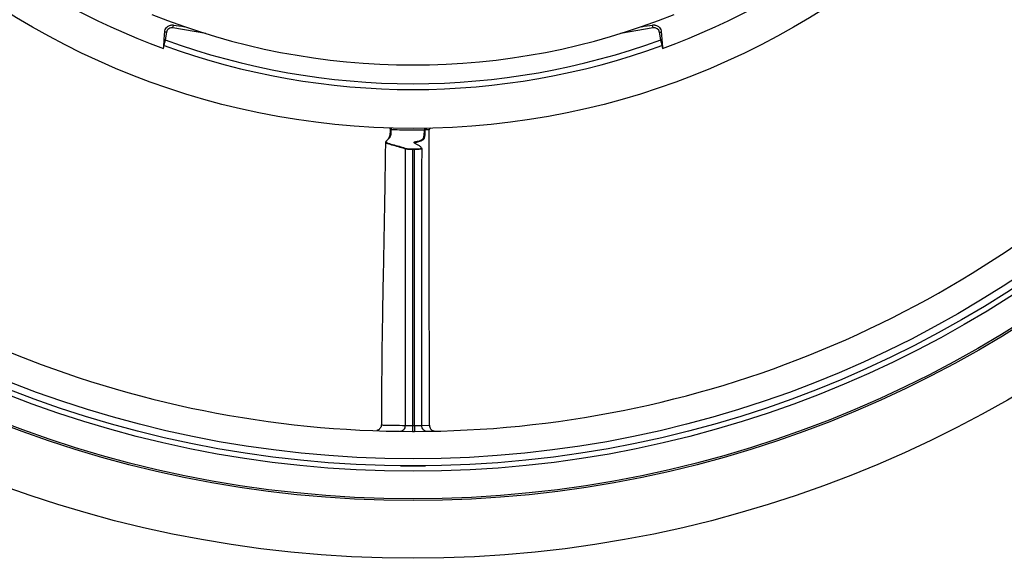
# Model space of a CAD drawing. Header units: millimetres. Extents: x 2138 to 3794, y 2155 to 3811.
# Tile 3 of 12: x 2693 to 3376, y 2155 to 2528. Entities that reach past the tile are written whole.
import ezdxf

# ---------------------------------------------------------------- set-up
doc = ezdxf.new("R2010")
doc.units = ezdxf.units.MM
doc.header["$LTSCALE"] = 2

msp = doc.modelspace()

# ---------------------------------------------------------------- linework, layer by layer
at = {"color": 7, "linetype": 'Continuous', "lineweight": 25}
for p, q in [((2794.69, 2519.43), (2793.42, 2519.65)), ((2794.69, 2519.43), (2793.78, 2514.3)), ((2799.13, 2522.54), (2799.48, 2524.51)), ((2821.84, 2518.53), (2799.13, 2522.54)), ((3132.03, 2522.54), (3109.32, 2518.53)), ((3132.03, 2522.54), (3131.68, 2524.51)), ((3136.47, 2519.43), (3137.74, 2519.65)), ((3137.38, 2514.3), (3136.47, 2519.43)), ((2792.62, 2508.29), (2793.47, 2512.53)), ((2793.78, 2514.3), (2793.47, 2512.53)), ((3137.69, 2512.53), (3137.38, 2514.3)), ((3137.69, 2512.53), (3138.54, 2508.29)), ((2966.58, 2438.22), (2965.3, 2438.22)), ((2943.65, 2247.24), (2943.64, 2247.24)), ((2943.64, 2247.24), (2943.68, 2247.24)), ((2957.58, 2218.79), (2965.58, 2218.79)), ((2965.58, 2218.79), (2973.58, 2218.79))]:
    msp.add_line(p, q, dxfattribs=at)
at = {"color": 8, "linetype": 'Continuous', "lineweight": 25}
msp.add_line((2971.5, 2246.86), (2976.92, 2246.98), dxfattribs=at)
at = {"color": 7, "linetype": 'Continuous', "lineweight": 25, "flags": 128}
for points in [[(2965.3, 2438.22), (2965.3, 2438.3), (2965.3, 2438.37), (2965.3, 2438.43), (2965.3, 2438.49), (2965.3, 2438.54), (2965.3, 2438.58), (2965.3, 2438.61), (2965.3, 2438.62)], [(2965.3, 2438.62), (2966.1, 2438.62), (2966.58, 2438.62)], [(2966.58, 2438.22), (2966.58, 2438.3), (2966.58, 2438.37), (2966.58, 2438.43), (2966.58, 2438.49), (2966.58, 2438.54), (2966.58, 2438.58), (2966.58, 2438.61), (2966.58, 2438.62)], [(2965.23, 2246.79), (2965.23, 2246.01), (2965.23, 2245.26), (2965.23, 2244.57), (2965.22, 2243.96), (2965.22, 2243.46), (2965.22, 2243.09), (2965.22, 2242.87), (2965.22, 2242.79)], [(2966.49, 2246.79), (2966.49, 2246.01), (2966.49, 2245.26), (2966.5, 2244.57), (2966.5, 2243.96), (2966.5, 2243.46), (2966.5, 2243.09), (2966.5, 2242.87), (2966.5, 2242.79)]]:
    msp.add_lwpolyline(points, dxfattribs=at)
at = {"color": 7, "linetype": 'Continuous', "lineweight": 25}
for radius in [828, 788, 786.78, 767.7, 764, 759, 530]:
    msp.add_circle((2965.58, 2982.79), radius, dxfattribs=at)
for centre, radius, start, end in [((2965.58, 2982.79), 505.04, 110.02752, 249.97248), ((2965.58, 2982.79), 505.04, 290.02752, 69.97248), ((2965.58, 2982.79), 486, 248.11833, 291.88167), ((2798.46, 2518.76), 3.84, 80, 170), ((3132.7, 2518.76), 3.84, 10, 100), ((2965.58, 2982.79), 499, 249.86179, 290.13821), ((2965.58, 2982.79), 503, 249.93431, 290.06899), ((2965.58, 2982.79), 740, 225.07108, 269.97251), ((2965.58, 2982.79), 740, 270.07108, 314.97251), ((2948.92, 2452.05), 0.998, 357.15284, 88.0877), ((3042.95, 2449.49), 92.67, 177.82686, 178.55928), ((3000.11, 2452.4), 26.62, 179.0266, 181.56908), ((2974.89, 2451.88), 0.989, 91.62863, 180.60553), ((2960.77, 2438.49), 0.402, 90.98799, 179.51843), ((2971.18, 2438.53), 0.399, 359.97594, 90.03434), ((2956.34, 2246.82), 3.97, 269.78665, 0.83196), ((2965.58, 2982.79), 736, 269.97251, 270.07108), ((2975.49, 2246.86), 4, 179.95992, 270.76408), ((2965.58, 2982.79), 740, 269.97251, 270.07108), ((2956.67, 2214.84), 4, 83.48517, 89.33544), ((2957.58, 2222.79), 4, 263.48517, 270), ((2973.58, 2222.79), 4, 270, 276.51483), ((2974.49, 2214.84), 4, 90.66456, 96.51483)]:
    msp.add_arc(centre, radius, start, end, dxfattribs=at)
for points, knots in [([(3493.89, 2470.51), (3487.91, 2476.6), (3481.88, 2482.65), (3469.8, 2494.72), (3463.74, 2500.74), (3451.62, 2512.78), (3445.55, 2518.79), (3433.42, 2530.81), (3427.35, 2536.82), (3409.19, 2554.88), (3397.12, 2566.97), (3373.03, 2591.19), (3361.01, 2603.32), (3348.94, 2615.4)], [0, 0, 0, 0, 0.125, 0.125, 0.25, 0.25, 0.375, 0.375, 0.5, 0.5, 0.75, 0.75, 1, 1, 1, 1]), ([(3354.67, 2602.19), (3359.64, 2597.2), (3377.18, 2579.62), (3401.03, 2555.76), (3433.42, 2523.42), (3461.01, 2495.78), (3482.32, 2474.43), (3490.14, 2466.59)], [0, 0, 0, 0, 0.110113, 0.388695, 0.527998, 0.826571, 1, 1, 1, 1]), ([(3482.22, 2458.69), (3470.88, 2469.92), (3459.61, 2481.24), (3437.05, 2503.85), (3425.76, 2515.14), (3403.19, 2537.73), (3391.9, 2549.03), (3369.33, 2571.62), (3358.05, 2582.92), (3346.77, 2594.22)], [0, 0, 0, 0, 0.25, 0.25, 0.5, 0.5, 0.75, 0.75, 1, 1, 1, 1]), ([(3350.45, 2597.52), (3354.99, 2592.97), (3372.34, 2575.58), (3396.1, 2551.78), (3431.82, 2516.06), (3459.47, 2488.21), (3480.89, 2466.95), (3485.76, 2462.11)], [0, 0, 0, 0, 0.1007446, 0.3849487, 0.5270509, 0.892371, 1, 1, 1, 1]), ([(3486.66, 2463.01), (3475.38, 2474.29), (3464.12, 2485.59), (3441.58, 2508.17), (3430.3, 2519.45), (3407.73, 2542), (3396.45, 2553.28), (3373.89, 2575.85), (3362.62, 2587.13), (3351.36, 2598.43)], [0, 0, 0, 0, 0.25, 0.25, 0.5, 0.5, 0.75, 0.75, 1, 1, 1, 1]), ([(3333.31, 2588.01), (3345.17, 2575.8), (3368.88, 2551.41), (3404.16, 2514.63), (3437.83, 2479.79), (3459.97, 2457.46), (3470.18, 2447.16)], [0, 0, 0, 0, 0.2600731, 0.5195452, 0.778569, 1, 1, 1, 1]), ([(2793.42, 2519.65), (2793.46, 2520.23), (2793.59, 2520.78), (2794.02, 2521.82), (2794.32, 2522.31), (2794.91, 2522.99), (2795.13, 2523.2), (2795.63, 2523.61), (2795.92, 2523.81), (2796.58, 2524.15), (2796.96, 2524.31), (2797.67, 2524.48), (2797.94, 2524.53), (2798.41, 2524.57), (2798.58, 2524.58), (2798.98, 2524.57), (2799.19, 2524.56), (2799.48, 2524.51)], [0, 0, 0, 0, 0.25, 0.25, 0.5, 0.5, 0.625, 0.625, 0.75, 0.75, 0.875, 0.875, 0.9375, 0.9375, 0.96875, 0.96875, 1, 1, 1, 1]), ([(3131.68, 2524.51), (3131.97, 2524.56), (3132.18, 2524.57), (3132.58, 2524.58), (3132.75, 2524.57), (3133.23, 2524.53), (3133.49, 2524.48), (3134.2, 2524.31), (3134.58, 2524.15), (3135.24, 2523.8), (3135.53, 2523.61), (3136.04, 2523.2), (3136.26, 2522.99), (3136.84, 2522.31), (3137.14, 2521.82), (3137.57, 2520.78), (3137.7, 2520.23), (3137.74, 2519.65)], [0, 0, 0, 0, 0.03125, 0.03125, 0.0625, 0.0625, 0.125, 0.125, 0.25, 0.25, 0.375, 0.375, 0.5, 0.5, 0.75, 0.75, 1, 1, 1, 1]), ([(2946.78, 2443.68), (2946.9, 2443.81), (2947.05, 2443.97), (2947.39, 2444.33), (2947.58, 2444.54), (2947.94, 2444.95), (2948.08, 2445.1), (2948.32, 2445.4), (2948.41, 2445.52), (2948.56, 2445.72), (2948.61, 2445.79), (2948.73, 2445.95), (2948.8, 2446.05), (2948.94, 2446.29), (2949.01, 2446.41), (2949.12, 2446.63), (2949.15, 2446.71), (2949.21, 2446.84), (2949.23, 2446.88), (2949.26, 2446.93), (2949.27, 2446.95), (2949.28, 2446.98), (2949.29, 2447), (2949.34, 2447.1), (2949.37, 2447.21), (2949.44, 2447.43), (2949.47, 2447.54), (2949.57, 2447.87), (2949.64, 2448.09), (2949.74, 2448.59), (2949.78, 2448.87), (2949.83, 2449.47), (2949.84, 2449.78), (2949.88, 2450.72), (2949.9, 2451.36), (2949.92, 2452)], [0, 0, 0, 0, 0.25, 0.25, 0.5, 0.5, 0.625, 0.625, 0.6875, 0.6875, 0.71875, 0.71875, 0.75, 0.75, 0.78125, 0.78125, 0.796875, 0.796875, 0.804687, 0.804687, 0.808594, 0.808594, 0.8125, 0.8125, 0.828125, 0.828125, 0.84375, 0.84375, 0.875, 0.875, 0.90625, 0.90625, 0.9375, 0.9375, 1, 1, 1, 1]), ([(2950.31, 2451.82), (2950.31, 2451.7), (2950.28, 2450.83), (2950.29, 2449.38), (2949.88, 2447.67), (2949.25, 2446.41), (2948.74, 2445.77), (2948.28, 2445.3), (2947.7, 2444.63), (2947.06, 2443.97), (2946.66, 2443.39), (2947.07, 2443.04), (2947.85, 2442.78), (2949.36, 2442.26), (2952.46, 2441.32), (2956.81, 2440.26), (2959.55, 2439.31), (2960.76, 2438.89)], [0, 0, 0, 0, 0.002393, 0.017302, 0.027861, 0.045082, 0.06433, 0.083729, 0.122712, 0.193808, 0.29227, 0.390689, 0.439811, 0.452091, 0.648473, 0.844897, 1, 1, 1, 1]), ([(2950.31, 2451.82), (2950.27, 2451.83), (2950.18, 2451.83), (2950.06, 2451.87), (2949.97, 2451.92), (2949.93, 2451.97), (2949.92, 2451.99), (2949.92, 2452)], [0, 0, 0, 0, 0.2062463, 0.4204769, 0.6480105, 0.8889784, 1, 1, 1, 1]), ([(2973.5, 2451.67), (2969.64, 2451.63), (2961.91, 2451.56), (2954.18, 2451.73), (2950.31, 2451.82)], [0, 0, 0, 0, 0.499876, 1, 1, 1, 1]), ([(2971.18, 2438.93), (2971.15, 2439.76), (2970.88, 2440.21), (2969.81, 2440.91), (2969.35, 2441.15), (2968.19, 2441.72), (2967.52, 2442.04), (2966.79, 2442.5), (2966.59, 2442.65), (2966.35, 2442.93), (2966.31, 2443.06), (2966.39, 2443.3), (2966.52, 2443.4), (2966.91, 2443.58), (2967.17, 2443.65), (2967.81, 2443.78), (2968.18, 2443.84), (2969.03, 2443.99), (2969.51, 2444.09), (2970.35, 2444.34), (2970.66, 2444.44), (2971.16, 2444.65), (2971.33, 2444.73), (2971.61, 2444.88), (2971.71, 2444.93), (2971.91, 2445.04), (2972.02, 2445.1), (2972.18, 2445.23), (2972.24, 2445.28), (2972.34, 2445.39), (2972.39, 2445.44), (2972.5, 2445.56), (2972.55, 2445.62), (2972.65, 2445.78), (2972.69, 2445.88), (2972.76, 2446.02), (2972.78, 2446.07), (2972.82, 2446.15), (2972.84, 2446.19), (2972.89, 2446.28), (2972.91, 2446.32), (2972.96, 2446.44), (2972.98, 2446.5), (2973.03, 2446.71), (2973.05, 2446.85), (2973.11, 2447.11), (2973.15, 2447.24), (2973.21, 2447.51), (2973.24, 2447.65), (2973.29, 2447.97), (2973.31, 2448.14), (2973.36, 2448.67), (2973.38, 2449.04), (2973.42, 2449.78), (2973.44, 2450.15), (2973.47, 2450.91), (2973.48, 2451.29), (2973.5, 2451.67)], [0, 0, 0, 0, 0.25, 0.25, 0.375, 0.375, 0.5, 0.5, 0.5625, 0.5625, 0.625, 0.625, 0.6875, 0.6875, 0.75, 0.75, 0.8125, 0.8125, 0.875, 0.875, 0.90625, 0.90625, 0.921875, 0.921875, 0.929688, 0.929688, 0.9375, 0.9375, 0.941406, 0.941406, 0.945313, 0.945313, 0.949219, 0.949219, 0.953125, 0.953125, 0.955078, 0.955078, 0.957031, 0.957031, 0.958984, 0.958984, 0.960938, 0.960938, 0.964844, 0.964844, 0.96875, 0.96875, 0.972656, 0.972656, 0.976563, 0.976563, 0.984375, 0.984375, 0.992188, 0.992188, 1, 1, 1, 1]), ([(2973.9, 2451.87), (2973.88, 2451.5), (2973.83, 2450.18), (2973.78, 2448.35), (2973.51, 2446.79), (2973.2, 2445.66), (2972.58, 2444.76), (2971.76, 2444.31), (2969.83, 2443.64), (2967.81, 2442.94), (2966.58, 2442.77), (2966.89, 2442.5), (2966.93, 2442.47)], [0, 0, 0, 0, 0.0187741, 0.0660211, 0.0878278, 0.1173603, 0.1530683, 0.2144842, 0.2761025, 0.612337, 0.9494188, 1, 1, 1, 1]), ([(2973.9, 2451.87), (2973.88, 2451.83), (2973.83, 2451.79), (2973.69, 2451.72), (2973.6, 2451.68), (2973.5, 2451.67)], [0, 0, 0, 0, 0.5, 0.5, 1, 1, 1, 1]), ([(2976.87, 2451.93), (2976.38, 2451.92), (2975.89, 2451.91), (2975.13, 2451.89), (2974.88, 2451.89), (2974.35, 2451.88), (2974.1, 2451.88), (2973.9, 2451.87)], [0, 0, 0, 0, 0.5, 0.5, 0.75, 0.75, 1, 1, 1, 1]), ([(2976.92, 2246.98), (2977, 2255.52), (2977.01, 2264.06), (2977, 2281.14), (2976.97, 2289.68), (2976.91, 2306.76), (2976.87, 2315.3), (2976.79, 2332.38), (2976.75, 2340.92), (2976.68, 2366.53), (2976.7, 2383.61), (2976.79, 2417.77), (2976.86, 2434.85), (2976.87, 2451.93)], [0, 0, 0, 0, 0.125, 0.125, 0.25, 0.25, 0.375, 0.375, 0.5, 0.5, 0.75, 0.75, 1, 1, 1, 1]), ([(2977.88, 2452.93), (2977.62, 2452.93), (2977.36, 2452.82), (2976.98, 2452.45), (2976.87, 2452.2), (2976.87, 2451.93)], [0, 0, 0, 0, 0.5, 0.5, 1, 1, 1, 1]), ([(2946.45, 2443.61), (2946.21, 2426.59), (2945.72, 2392.58), (2944.66, 2341.62), (2943.84, 2293.19), (2943.7, 2261.73), (2943.64, 2247.24)], [0, 0, 0, 0, 0.260073, 0.519545, 0.778569, 1, 1, 1, 1]), ([(2960.36, 2438.49), (2959.16, 2438.91), (2956.42, 2439.86), (2952.06, 2440.93), (2948.96, 2441.87), (2947.46, 2442.39), (2946.73, 2442.61), (2946.6, 2442.82), (2946.52, 2442.94)], [0, 0, 0, 0, 0.2248714, 0.5097561, 0.7945806, 0.8124059, 0.883738, 1, 1, 1, 1]), ([(2960.31, 2246.87), (2960.29, 2253.71), (2960.2, 2283.86), (2960.31, 2323.08), (2960.31, 2373.6), (2960.33, 2407.32), (2960.36, 2431.97), (2960.36, 2438.49)], [0, 0, 0, 0, 0.107079, 0.472064, 0.614027, 0.897973, 1, 1, 1, 1]), ([(2965.3, 2438.22), (2965.2, 2438.22), (2964.55, 2438.22), (2963.33, 2438.24), (2961.9, 2438.3), (2960.8, 2438.39), (2960.51, 2438.46), (2960.36, 2438.49)], [0, 0, 0, 0, 0.0411617, 0.2803096, 0.5200287, 0.7600305, 1, 1, 1, 1]), ([(2960.76, 2438.89), (2960.89, 2438.86), (2961.16, 2438.79), (2962.17, 2438.7), (2963.49, 2438.64), (2964.61, 2438.62), (2965.21, 2438.62), (2965.3, 2438.62)], [0, 0, 0, 0, 0.240083, 0.480127, 0.719805, 0.958856, 1, 1, 1, 1]), ([(2965.3, 2438.22), (2965.29, 2431.79), (2965.26, 2407.23), (2965.23, 2373.6), (2965.23, 2323.08), (2965.09, 2283.84), (2965.2, 2253.66), (2965.23, 2246.79)], [0, 0, 0, 0, 0.1007445, 0.3849488, 0.5270507, 0.8923708, 1, 1, 1, 1]), ([(2966.49, 2246.79), (2966.5, 2262.74), (2966.53, 2278.7), (2966.56, 2310.6), (2966.56, 2326.55), (2966.55, 2358.46), (2966.54, 2374.41), (2966.55, 2406.32), (2966.56, 2422.27), (2966.58, 2438.22)], [0, 0, 0, 0, 0.25, 0.25, 0.5, 0.5, 0.75, 0.75, 1, 1, 1, 1]), ([(2966.58, 2438.62), (2967.1, 2438.62), (2968.13, 2438.63), (2969.51, 2438.69), (2970.55, 2438.77), (2971.1, 2438.85), (2971.16, 2438.91), (2971.18, 2438.93)], [0, 0, 0, 0, 0.213636, 0.427299, 0.641282, 0.8558, 1, 1, 1, 1]), ([(2971.58, 2438.53), (2971.56, 2438.51), (2971.5, 2438.45), (2970.89, 2438.37), (2969.76, 2438.29), (2968.26, 2438.23), (2967.14, 2438.22), (2966.58, 2438.22)], [0, 0, 0, 0, 0.144142, 0.35859, 0.572552, 0.786263, 1, 1, 1, 1]), ([(2971.04, 2439.68), (2971.18, 2439.58), (2971.61, 2439.28), (2971.59, 2438.83), (2971.58, 2438.53)], [0, 0, 0, 0, 0.338473, 1, 1, 1, 1]), ([(2971.58, 2438.53), (2971.57, 2431.5), (2971.54, 2406.66), (2971.53, 2372.93), (2971.57, 2327.15), (2971.54, 2288.1), (2971.5, 2257.94), (2971.49, 2246.86)], [0, 0, 0, 0, 0.110113, 0.388695, 0.527998, 0.826571, 1, 1, 1, 1]), ([(2943.49, 2247.23), (2943.51, 2247.06), (2943.57, 2246.42), (2943.18, 2245.44), (2942.52, 2244.49), (2941.78, 2243.88), (2941.08, 2243.51), (2940.62, 2243.39), (2940.42, 2243.33)], [0, 0, 0, 0, 0.094398, 0.354799, 0.562528, 0.737262, 0.883973, 1, 1, 1, 1]), ([(2960.31, 2246.87), (2960.47, 2246.87), (2960.78, 2246.86), (2961.9, 2246.83), (2963.41, 2246.81), (2964.6, 2246.8), (2965.23, 2246.79)], [0, 0, 0, 0, 0.243296, 0.48661, 0.729958, 1, 1, 1, 1]), ([(2966.49, 2246.79), (2967.05, 2246.79), (2968.18, 2246.8), (2969.68, 2246.82), (2970.81, 2246.84), (2971.42, 2246.86), (2971.47, 2246.86), (2971.49, 2246.86)], [0, 0, 0, 0, 0.211682, 0.42337, 0.635071, 0.846771, 1, 1, 1, 1]), ([(2976.92, 2246.98), (2976.96, 2246.55), (2977.04, 2245.68), (2977.7, 2244.52), (2978.68, 2243.61), (2979.91, 2243.04), (2980.79, 2242.98), (2981.22, 2242.95)], [0, 0, 0, 0, 0.197471, 0.394817, 0.596009, 0.806533, 1, 1, 1, 1])]:
    msp.add_open_spline(points, degree=3, knots=knots, dxfattribs=at)
for points in [[(2792.62, 2508.29), (2792.88, 2512.07), (2793.15, 2515.86), (2793.42, 2519.65)], [(2799.48, 2524.51), (2802, 2524.12), (2804.59, 2523.72), (2807.25, 2523.3)], [(3123.91, 2523.3), (3126.57, 2523.72), (3129.16, 2524.12), (3131.68, 2524.51)], [(3137.74, 2519.65), (3138.01, 2515.86), (3138.28, 2512.07), (3138.54, 2508.29)]]:
    msp.add_open_spline(points, degree=3, dxfattribs=at)
at = {"color": 8, "linetype": 'Continuous', "lineweight": 25}
msp.add_open_spline([(2943.68, 2247.24), (2943.7, 2247.24), (2943.74, 2247.24), (2944.95, 2247.2), (2947.85, 2247.08), (2953.35, 2247.05), (2957.52, 2246.95), (2960.31, 2246.87)], degree=3, knots=[0, 0, 0, 0, 0.082494, 0.19333, 0.394764, 0.596337, 1, 1, 1, 1], dxfattribs=at)

doc.saveas('drawing.dxf')
